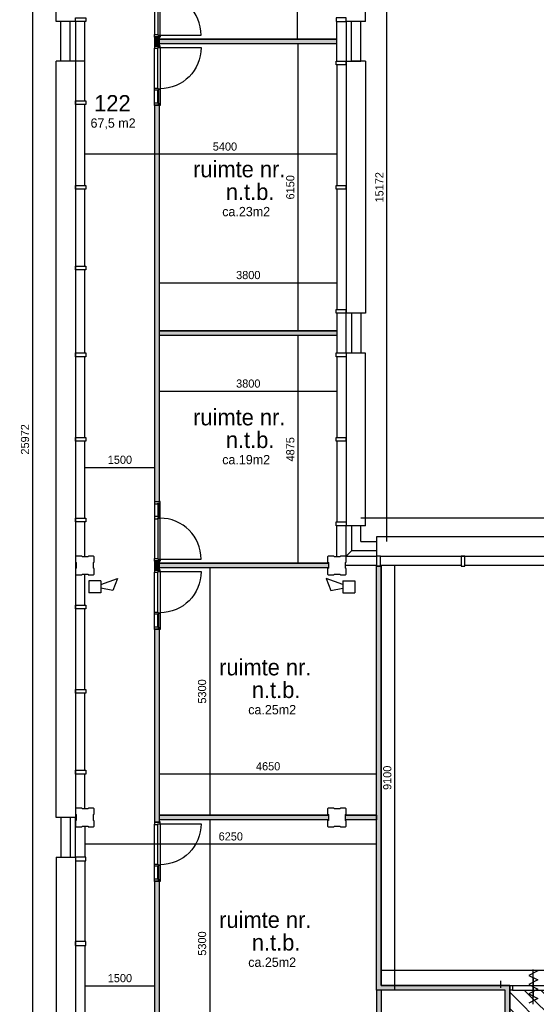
# Model space of a CAD drawing. Extents: x 126249 to 198477, y 373 to 102273.
# Tile 18 of 54: x 158252 to 169319, y 40571 to 61663. Entities that reach past the tile are written whole.
import ezdxf

# ---------------------------------------------------------------- set-up
doc = ezdxf.new("R2010")
doc.units = 0
doc.header["$MEASUREMENT"] = 0
doc.header["$PDMODE"] = 35
doc.header["$PDSIZE"] = -0.5
doc.layers.get('0').update_dxf_attribs({"linetype": 'CONTINUOUS'})
doc.layers.get('DEFPOINTS').update_dxf_attribs({"linetype": 'CONTINUOUS'})
for name, color, linetype in [('AA$1A---_ARCEER', 252, 'CONTINUOUS'), ('AL21----_BUITENWAND', 252, 'CONTINUOUS'), ('AL22----_BINNENWAND', 252, 'CONTINUOUS'), ('AL31----_BUITENKOZIJN', 252, 'CONTINUOUS'), ('AL32----_BINNENKOZIJN', 252, 'CONTINUOUS'), ('AM$1A---_MAATVOERING', 252, 'CONTINUOUS'), ('Betonpalen', 252, 'CONTINUOUS'), ('Brandweer', 252, 'CONTINUOUS'), ('LAYER01', 252, 'CONTINUOUS'), ('LAYER20', 252, 'CONTINUOUS'), ('M2', 252, 'CONTINUOUS'), ('NUL', 252, 'CONTINUOUS'), ('OMPARTIMENTERING', 252, 'CONTINUOUS'), ('UNUSEDHATCH', 252, 'CONTINUOUS')]:
    doc.layers.add(name, color=color, linetype=linetype)
doc.styles.add('B-01', font='b-gbp')
doc.dimstyles.new('BBA_STAND', dxfattribs={"dimtxt": 175, "dimasz": 1, "dimexe": 1, "dimexo": 0.001, "dimgap": 75, "dimtad": 1, "dimdec": 0, "dimzin": 0, "dimdsep": 46, "dimtxsty": 'B-01', "dimblk": 'NONE', "dimblk1": 'NONE', "dimblk2": 'PIJL1', "dimcen": 1, "dimse1": 1, "dimse2": 1, "dimclrd": 256, "dimclre": 1, "dimclrt": 256, "dimadec": 0, "dimazin": 0, "dimtfac": 1, "dimtdec": 0, "dimtmove": 0, "dimatfit": 0, "dimldrblk": 'PIJL1', "dimfxl": 1, "dimtolj": 1, "dimtzin": 0, "dimarcsym": 0})

# ---------------------------------------------------------------- blocks, each defined once
blk = doc.blocks.new('*D6')
at = {"layer": 'AM$1A---_MAATVOERING', "lineweight": -2, "transparency": 16777216}
blk.add_line((158529, 65659), (158529, 39687), dxfattribs=at)
at = {"layer": 'DEFPOINTS', "color": 0, "transparency": 16777216}
for p in [(158967, 65659), (158529, 39687), (158967, 39687)]:
    blk.add_point(p, dxfattribs=at)
at = {"layer": 'AM$1A---_MAATVOERING', "transparency": 16777216, "insert": (158367, 52673), "char_height": 175, "attachment_point": 5, "rotation": 90, "style": 'B-01'}
blk.add_mtext('\\A1;25972', dxfattribs=at)
blk = doc.blocks.new('_None')
blk = doc.blocks.new('PIJL1')
at = {"color": 1, "linetype": 'ByBlock'}
blk.add_line((0, 83), (0, -83), dxfattribs=at)
blk.add_solid([(-100, 17), (-100, -17), (0, 0)], dxfattribs=at)
blk = doc.blocks.new('*D17')
at = {"layer": 'AM$1A---_MAATVOERING', "lineweight": -2, "transparency": 16777216}
blk.add_line((192563, 50986), (165563, 50986), dxfattribs=at)
at = {"layer": 'DEFPOINTS', "color": 0, "transparency": 16777216}
for p in [(165563, 50986), (165563, 50487), (192563, 50487)]:
    blk.add_point(p, dxfattribs=at)
at = {"layer": 'AM$1A---_MAATVOERING', "transparency": 16777216, "insert": (179063, 51149), "char_height": 175, "attachment_point": 5, "style": 'B-01'}
blk.add_mtext('\\A1;27000', dxfattribs=at)
blk = doc.blocks.new('*D18')
at = {"layer": 'AM$1A---_MAATVOERING', "lineweight": -2, "transparency": 16777216}
blk.add_line((166120, 50487), (166120, 65659), dxfattribs=at)
at = {"layer": 'DEFPOINTS', "color": 0, "transparency": 16777216}
for p in [(165563, 65659), (166120, 65659), (165563, 50487)]:
    blk.add_point(p, dxfattribs=at)
at = {"layer": 'AM$1A---_MAATVOERING', "transparency": 16777216, "insert": (165958, 58073), "char_height": 175, "attachment_point": 5, "rotation": 90, "style": 'B-01'}
blk.add_mtext('\\A1;15172', dxfattribs=at)
blk = doc.blocks.new('*D69')
at = {"layer": 'AM$1A---_MAATVOERING', "lineweight": -2, "transparency": 16777216}
blk.add_line((165899, 44004), (159649, 44004), dxfattribs=at)
at = {"layer": 'DEFPOINTS', "color": 0, "transparency": 16777216}
for p in [(159649, 44047), (159649, 44004), (165899, 44047)]:
    blk.add_point(p, dxfattribs=at)
at = {"layer": 'AM$1A---_MAATVOERING', "transparency": 16777216, "insert": (162774, 44167), "char_height": 175, "attachment_point": 5, "style": 'B-01'}
blk.add_mtext('\\A1;6250', dxfattribs=at)
blk = doc.blocks.new('*D70')
at = {"layer": 'AM$1A---_MAATVOERING', "lineweight": -2, "transparency": 16777216}
blk.add_line((165999, 41303), (174899, 41303), dxfattribs=at)
at = {"layer": 'DEFPOINTS', "color": 0, "transparency": 16777216}
for p in [(165999, 41281), (174899, 41303), (174899, 41281)]:
    blk.add_point(p, dxfattribs=at)
at = {"layer": 'AM$1A---_MAATVOERING', "transparency": 16777216, "insert": (170449, 41466), "char_height": 175, "attachment_point": 5, "style": 'B-01'}
blk.add_mtext('\\A1;8900', dxfattribs=at)
blk = doc.blocks.new('*D71')
at = {"layer": 'AM$1A---_MAATVOERING', "lineweight": -2, "transparency": 16777216}
blk.add_line((166289, 40873), (166289, 49973), dxfattribs=at)
at = {"layer": 'DEFPOINTS', "color": 0, "transparency": 16777216}
for p in [(166289, 49973), (169931, 49973), (167274, 40873)]:
    blk.add_point(p, dxfattribs=at)
at = {"layer": 'AM$1A---_MAATVOERING', "transparency": 16777216, "insert": (166127, 45423), "char_height": 175, "attachment_point": 5, "rotation": 90, "style": 'B-01'}
blk.add_mtext('\\A1;9100', dxfattribs=at)
blk = doc.blocks.new('*D282')
at = {"layer": 'AM$1A---_MAATVOERING', "lineweight": -2, "transparency": 16777216}
blk.add_line((165049, 58782), (159649, 58782), dxfattribs=at)
at = {"layer": 'DEFPOINTS', "color": 0, "transparency": 16777216}
for p in [(159649, 58782), (159649, 58723), (165049, 58723)]:
    blk.add_point(p, dxfattribs=at)
at = {"layer": 'AM$1A---_MAATVOERING', "transparency": 16777216, "insert": (162649, 58945), "char_height": 175, "attachment_point": 5, "style": 'B-01'}
blk.add_mtext('\\A1;5400', dxfattribs=at)
blk = doc.blocks.new('zb120x56')
blk.add_lwpolyline([(0, 0), (54, 0), (56, 2), (56, 73), (54, 75), (41, 75), (41, 118), (39, 120), (0, 120), (0, 112), (8, 112), (8, 8), (0, 8)], close=True)
blk = doc.blocks.new('binnendeurkozijn-deur-880-met zijlicht')
at = {"layer": 'AL32----_BINNENKOZIJN'}
for p, q in [((-60, 1218), (-60, 944)), ((15, 1218), (15, 945)), ((36.5, 1231), (36.5, 931)), ((60, 31), (60, 1233)), ((-58, 946), (-60, 944)), ((-60, 944), (-60, 900)), ((-60, 900), (-58, 898)), ((-60, 900), (-60, 46)), ((14, 946), (-58, 946)), ((-58, 898), (14, 898)), ((15, 945), (14, 946)), ((14, 898), (15, 899)), ((15, 931), (15, 945)), ((58, 931), (15, 931)), ((15, 899), (15, 913)), ((15, 913), (58, 913)), ((15, 899), (15, 46)), ((60, 929), (58, 931)), ((58, 913), (60, 915)), ((60, 915), (60, 929)), ((60, 33), (940, 33))]:
    blk.add_line(p, q, dxfattribs=at)
blk.add_arc((60, 33), 880, 0, 90, dxfattribs=at)
at = {"layer": 'AL32----_BINNENKOZIJN', "rotation": 270}
blk.add_blockref('zb120x56', (-60, 1272), dxfattribs=at)
at = {"layer": 'AL32----_BINNENKOZIJN', "xscale": -1, "rotation": 270}
blk.add_blockref('zb120x56', (-60, -8), dxfattribs=at)
blk = doc.blocks.new('*D284')
at = {"layer": 'AM$1A---_MAATVOERING', "lineweight": -2, "transparency": 16777216}
blk.add_line((164203, 61248), (164203, 65973), dxfattribs=at)
at = {"layer": 'DEFPOINTS', "color": 0, "transparency": 16777216}
for p in [(164203, 65973), (164491, 65973), (164491, 61248)]:
    blk.add_point(p, dxfattribs=at)
at = {"layer": 'AM$1A---_MAATVOERING', "transparency": 16777216, "insert": (164041, 63611), "char_height": 175, "attachment_point": 5, "rotation": 90, "style": 'B-01'}
blk.add_mtext('\\A1;4725', dxfattribs=at)
blk = doc.blocks.new('*D285')
at = {"layer": 'AM$1A---_MAATVOERING', "lineweight": -2, "transparency": 16777216}
blk.add_line((164213, 61148), (164213, 54998), dxfattribs=at)
at = {"layer": 'DEFPOINTS', "color": 0, "transparency": 16777216}
for p in [(164213, 61148), (164213, 54998), (164213, 54998)]:
    blk.add_point(p, dxfattribs=at)
at = {"layer": 'AM$1A---_MAATVOERING', "transparency": 16777216, "insert": (164050, 58073), "char_height": 175, "attachment_point": 5, "rotation": 90, "style": 'B-01'}
blk.add_mtext('\\A1;6150', dxfattribs=at)
blk = doc.blocks.new('*D286')
at = {"layer": 'AM$1A---_MAATVOERING', "lineweight": -2, "transparency": 16777216}
blk.add_line((164213, 54898), (164213, 50023), dxfattribs=at)
at = {"layer": 'DEFPOINTS', "color": 0, "transparency": 16777216}
for p in [(164213, 54898), (164213, 50023), (164213, 50023)]:
    blk.add_point(p, dxfattribs=at)
at = {"layer": 'AM$1A---_MAATVOERING', "transparency": 16777216, "insert": (164050, 52460), "char_height": 175, "attachment_point": 5, "rotation": 90, "style": 'B-01'}
blk.add_mtext('\\A1;4875', dxfattribs=at)
blk = doc.blocks.new('*D287')
at = {"layer": 'AM$1A---_MAATVOERING', "lineweight": -2, "transparency": 16777216}
blk.add_line((162323, 49923), (162323, 44623), dxfattribs=at)
at = {"layer": 'DEFPOINTS', "color": 0, "transparency": 16777216}
for p in [(162323, 49923), (162323, 44623), (162323, 44623)]:
    blk.add_point(p, dxfattribs=at)
at = {"layer": 'AM$1A---_MAATVOERING', "transparency": 16777216, "insert": (162160, 47273), "char_height": 175, "attachment_point": 5, "rotation": 90, "style": 'B-01'}
blk.add_mtext('\\A1;5300', dxfattribs=at)
blk = doc.blocks.new('*D288')
at = {"layer": 'AM$1A---_MAATVOERING', "lineweight": -2, "transparency": 16777216}
blk.add_line((162323, 44523), (162323, 39223), dxfattribs=at)
at = {"layer": 'DEFPOINTS', "color": 0, "transparency": 16777216}
for p in [(162323, 44523), (162323, 39223), (162323, 39223)]:
    blk.add_point(p, dxfattribs=at)
at = {"layer": 'AM$1A---_MAATVOERING', "transparency": 16777216, "insert": (162160, 41873), "char_height": 175, "attachment_point": 5, "rotation": 90, "style": 'B-01'}
blk.add_mtext('\\A1;5300', dxfattribs=at)
blk = doc.blocks.new('*D290')
at = {"layer": 'AM$1A---_MAATVOERING', "lineweight": -2, "transparency": 16777216}
blk.add_line((161249, 45506), (165899, 45506), dxfattribs=at)
at = {"layer": 'DEFPOINTS', "color": 0, "transparency": 16777216}
for p in [(161249, 45506), (165899, 45506), (165899, 45506)]:
    blk.add_point(p, dxfattribs=at)
at = {"layer": 'AM$1A---_MAATVOERING', "transparency": 16777216, "insert": (163574, 45669), "char_height": 175, "attachment_point": 5, "style": 'B-01'}
blk.add_mtext('\\A1;4650', dxfattribs=at)
blk = doc.blocks.new('*D291')
at = {"layer": 'AM$1A---_MAATVOERING', "lineweight": -2, "transparency": 16777216}
blk.add_line((161249, 53705), (165049, 53705), dxfattribs=at)
at = {"layer": 'DEFPOINTS', "color": 0, "transparency": 16777216}
for p in [(161249, 54580), (165049, 54580), (165049, 53705)]:
    blk.add_point(p, dxfattribs=at)
at = {"layer": 'AM$1A---_MAATVOERING', "transparency": 16777216, "insert": (163149, 53868), "char_height": 175, "attachment_point": 5, "style": 'B-01'}
blk.add_mtext('\\A1;3800', dxfattribs=at)
blk = doc.blocks.new('*D292')
at = {"layer": 'AM$1A---_MAATVOERING', "lineweight": -2, "transparency": 16777216}
blk.add_line((161249, 56030), (165049, 56030), dxfattribs=at)
at = {"layer": 'DEFPOINTS', "color": 0, "transparency": 16777216}
for p in [(161249, 56596), (165049, 56596), (165049, 56030)]:
    blk.add_point(p, dxfattribs=at)
at = {"layer": 'AM$1A---_MAATVOERING', "transparency": 16777216, "insert": (163149, 56192), "char_height": 175, "attachment_point": 5, "style": 'B-01'}
blk.add_mtext('\\A1;3800', dxfattribs=at)
blk = doc.blocks.new('*D278')
at = {"layer": 'AM$1A---_MAATVOERING', "lineweight": -2, "transparency": 16777216}
blk.add_line((159649, 52072), (161149, 52072), dxfattribs=at)
at = {"layer": 'DEFPOINTS', "color": 0, "transparency": 16777216}
for p in [(159649, 52072), (161149, 52072), (161149, 52072)]:
    blk.add_point(p, dxfattribs=at)
at = {"layer": 'AM$1A---_MAATVOERING', "transparency": 16777216, "insert": (160399, 52235), "char_height": 175, "attachment_point": 5, "style": 'B-01'}
blk.add_mtext('\\A1;1500', dxfattribs=at)
blk = doc.blocks.new('*D279')
at = {"layer": 'AM$1A---_MAATVOERING', "lineweight": -2, "transparency": 16777216}
blk.add_line((159649, 40968), (161149, 40968), dxfattribs=at)
at = {"layer": 'DEFPOINTS', "color": 0, "transparency": 16777216}
for p in [(159649, 40968), (161149, 40968), (161149, 40968)]:
    blk.add_point(p, dxfattribs=at)
at = {"layer": 'AM$1A---_MAATVOERING', "transparency": 16777216, "insert": (160399, 41131), "char_height": 175, "attachment_point": 5, "style": 'B-01'}
blk.add_mtext('\\A1;1500', dxfattribs=at)

msp = doc.modelspace()

# ---------------------------------------------------------------- hatches: boundary and pattern name
at = {"layer": 'AA$1A---_ARCEER'}
h = msp.add_hatch(dxfattribs=at)
h.set_pattern_fill('ANSI31', color=256, scale=2000, angle=270, style=0)
h.set_pattern_definition([(315, (118716.53, 0), (176.7767, 176.7767), [])])
h.paths.add_polyline_path([(170048.8, 40873.7), (169989.1, 40873.7), (169753.6, 40873.7), (169693.8, 40873.7), (168808.6, 40873.7), (168748.8, 40873.7), (168748.8, 40873.5), (168748.8, 40373.5), (168748.8, 40313.5), (168748.8, 39433.2), (168748.8, 39373.5), (168748.8, 33773.5), (168748.8, 33437.5), (168748.8, 33377.5), (168748.8, 32497.2), (168748.8, 32437.5), (168748.8, 30068.7), (165098.6, 30068.7), (165098.6, 30009), (165054.3, 30009), (165054.5, 28188.5), (165098.6, 28188.5), (165098.6, 28128.7), (165098.6, 27226.3), (165098.6, 26323.7), (165098.6, 26264), (167948.8, 26264), (167948.8, 26673.5), (168048.8, 26673.5), (168108.6, 26673.5), (168343.8, 26673.5), (168403.6, 26673.5), (169289.1, 26673.5), (169348.8, 26673.5), (171798.8, 26673.5), (171798.8, 24223.5), (171858.2, 24223.5), (172093.7, 24223.5), (172153.5, 24223.5), (173038.7, 24223.5), (173098.5, 24223.5), (173198.5, 24223.5), (173258.2, 24223.5), (174143.5, 24223.5), (174203.2, 24223.5), (174438.7, 24223.5), (174498.5, 24223.5), (176798.5, 24223.5), (176858.2, 24223.5), (177743.5, 24223.5), (177803.2, 24223.5), (178038.7, 24223.5), (178098.5, 24223.5), (178098.5, 24623.5), (178098.7, 24623.5), (178098.7, 24683.2), (178098.7, 24918.7), (178098.7, 24978.5), (178098.7, 25863.7), (178098.7, 25923.5), (178098.5, 25923.5), (178098.5, 26673.5), (181098.8, 26673.5), (181098.8, 26773.5), (186499.1, 26773.5), (186499.1, 30975.3), (182948.8, 30975.3), (182948.8, 32775.3), (183148.8, 32775.3), (183148.8, 32775.1), (183208.6, 32775.1), (183988.8, 32775.3), (184048.8, 32775.3), (184300.1, 32775.3), (184300.1, 32835.1), (184299.9, 33615.3), (184299.9, 33675.3), (184299.9, 34065.3), (184300.1, 34065.3), (184300.1, 34125), (184299.9, 34905.3), (184299.9, 34975.3), (184048.8, 34975.3), (183988.8, 34975.3), (183208.6, 34975.3), (183148.8, 34975.3), (182948.8, 34975.3), (182948.8, 36688.7), (182899.5, 36688.7), (182899.5, 36613.9), (182599.5, 36613.9), (182599.5, 36913.9), (182872.8, 36913.9), (182872.8, 40873.7), (182003.6, 40873.7), (181943.9, 40873.7), (181708.6, 40873.7), (181648.9, 40873.7), (181648.9, 40873.5), (180398.8, 40873.5), (180298.8, 40873.5), (174948.8, 40873.5), (170048.8, 40873.5)])
h.paths.add_polyline_path([(179248.8, 37073.5), (179248.8, 28673.5), (170748.8, 28673.5), (170748.8, 37073.5)], flags=16)
h.paths.add_polyline_path([(175648.9, 39105.5), (175663.9, 39110.5), (175663.9, 39235.5), (175648.9, 39243.5), (175648.9, 39373.5), (175784.9, 39373.5), (175789.9, 39358.5), (175914.9, 39358.5), (175922.9, 39373.5), (176048.9, 39373.5), (176048.9, 39241.5), (176033.9, 39236.5), (176033.9, 39111.5), (176048.9, 39103.5), (176048.9, 38973.5), (175920.9, 38973.5), (175915.9, 38988.5), (175790.9, 38988.5), (175782.9, 38973.5), (175648.9, 38973.5)], flags=16)
h.paths.add_polyline_path([(170648.9, 39103.5), (170633.9, 39111.5), (170633.9, 39236.5), (170648.9, 39241.5), (170648.9, 39373.5), (170522.9, 39373.5), (170514.9, 39358.5), (170389.9, 39358.5), (170384.9, 39373.5), (170248.9, 39373.5), (170248.9, 39243.5), (170263.9, 39235.5), (170263.9, 39110.5), (170248.9, 39105.5), (170248.9, 38973.5), (170382.9, 38973.5), (170390.9, 38988.5), (170515.9, 38988.5), (170520.9, 38973.5), (170648.9, 38973.5)], flags=16)
h.paths.add_polyline_path([(170522.9, 33973.5), (170514.9, 33958.5), (170389.9, 33958.5), (170384.9, 33973.5), (170248.9, 33973.5), (170248.9, 33843.5), (170263.9, 33835.5), (170263.9, 33710.5), (170248.9, 33705.5), (170248.9, 33573.5), (170382.9, 33573.5), (170390.9, 33588.5), (170515.9, 33588.5), (170520.9, 33573.5), (170648.9, 33573.5), (170648.9, 33703.5), (170633.9, 33711.5), (170633.9, 33836.5), (170648.9, 33841.5), (170648.9, 33973.5)], flags=16)
h.paths.add_polyline_path([(181048.9, 39105.5), (181063.9, 39110.5), (181063.9, 39235.5), (181048.9, 39243.5), (181048.9, 39373.5), (181184.9, 39373.5), (181189.9, 39358.5), (181314.9, 39358.5), (181322.9, 39373.5), (181448.9, 39373.5), (181448.9, 39241.5), (181433.9, 39236.5), (181433.9, 39111.5), (181448.9, 39103.5), (181448.9, 38973.5), (181320.9, 38973.5), (181315.9, 38988.5), (181190.9, 38988.5), (181182.9, 38973.5), (181048.9, 38973.5)], flags=16)
h.paths.add_polyline_path([(181048.9, 33843.5), (181063.9, 33835.5), (181063.9, 33710.5), (181048.9, 33705.5), (181048.9, 33573.5), (181182.9, 33573.5), (181190.9, 33588.5), (181315.9, 33588.5), (181320.9, 33573.5), (181448.9, 33573.5), (181448.9, 33703.5), (181433.9, 33711.5), (181433.9, 33836.5), (181448.9, 33841.5), (181448.9, 33973.5), (181322.9, 33973.5), (181314.9, 33958.5), (181189.9, 33958.5), (181184.9, 33973.5), (181048.9, 33973.5)], flags=16)
h.paths.add_polyline_path([(175784.9, 28573.5), (175789.9, 28558.5), (175914.9, 28558.5), (175922.9, 28573.5), (176048.9, 28573.5), (176048.9, 28441.5), (176033.9, 28436.5), (176033.9, 28311.5), (176048.9, 28303.5), (176048.9, 28173.5), (175920.9, 28173.5), (175915.9, 28188.5), (175790.9, 28188.5), (175782.9, 28173.5), (175648.9, 28173.5), (175648.9, 28305.5), (175663.9, 28310.5), (175663.9, 28435.5), (175648.9, 28443.5), (175648.9, 28573.5)], flags=16)
h.paths.add_polyline_path([(170522.9, 28573.5), (170514.9, 28558.5), (170389.9, 28558.5), (170384.9, 28573.5), (170248.9, 28573.5), (170248.9, 28443.5), (170263.9, 28435.5), (170263.9, 28310.5), (170248.9, 28305.5), (170248.9, 28173.5), (170382.9, 28173.5), (170390.9, 28188.5), (170515.9, 28188.5), (170520.9, 28173.5), (170648.9, 28173.5), (170648.9, 28303.5), (170633.9, 28311.5), (170633.9, 28436.5), (170648.9, 28441.5), (170648.9, 28573.5)], flags=16)
h.paths.add_polyline_path([(181184.9, 28573.5), (181189.9, 28558.5), (181314.9, 28558.5), (181322.9, 28573.5), (181448.9, 28573.5), (181448.9, 28441.5), (181433.9, 28436.5), (181433.9, 28311.5), (181448.9, 28303.5), (181448.9, 28173.5), (181320.9, 28173.5), (181315.9, 28188.5), (181190.9, 28188.5), (181182.9, 28173.5), (181048.9, 28173.5), (181048.9, 28305.5), (181063.9, 28310.5), (181063.9, 28435.5), (181048.9, 28443.5), (181048.9, 28573.5)], flags=16)
h.paths.add_polyline_path([(165474.5, 30010.4), (165474.5, 29710.4), (165174.5, 29710.4), (165174.5, 30010.4)], flags=16)
h.paths.add_polyline_path([(165374.5, 29910.4), (165374.5, 29810.4), (165274.5, 29810.4), (165274.5, 29910.4)], flags=0)
h.paths.add_polyline_path([(165233.9, 28573.5), (165248.9, 28558.5), (165248.9, 28441.5), (165233.9, 28436.5), (165233.9, 28311.5), (165248.9, 28303.5), (165248.9, 28173.5), (165233.9, 28173.5), (165248.9, 28188.5), (165248.9, 28303.5), (165233.9, 28311.5), (165233.9, 28436.5), (165248.9, 28441.5), (165248.9, 28573.5)], flags=16)
h.paths.add_polyline_path([(173527.6, 34475.4), (175860.9, 34475.4), (175860.9, 31475.4), (173527.6, 31475.4)], flags=8)
at = {"layer": 'AL22----_BINNENWAND'}
for points in [[(161248.8, 61298), (161148.8, 61298), (161148.8, 61098), (161248.8, 61098)], [(165048.8, 61248), (161248.8, 61248), (161248.8, 61148), (165048.8, 61148)], [(161248.8, 59834), (161148.8, 59834), (161148.8, 51337), (161248.8, 51337)], [(165048.8, 54997.7), (161248.8, 54997.7), (161248.8, 54897.7), (165048.8, 54897.7)], [(161248.8, 50073), (161148.8, 50073), (161148.8, 49873), (161248.8, 49873)], [(164863.9, 50023), (161248.8, 50023), (161248.8, 49923), (164863.9, 49923)], [(161248.8, 48609), (161148.8, 48609), (161148.8, 44473), (161248.8, 44473), (161248.8, 44673)], [(164863.9, 44623), (161248.8, 44623), (161248.8, 44523), (164863.9, 44523)], [(165898.8, 44624.1), (165233.9, 44624.1), (165233.9, 44524.1), (165898.8, 44524.1)], [(161248.8, 43209), (161148.8, 43209), (161148.8, 39123), (164863.9, 39123), (164863.9, 39223), (161248.8, 39223)], [(165998.8, 40873.5), (165898.8, 40873.5), (165898.8, 39123), (165998.8, 39123)]]:
    msp.add_hatch(color=256, dxfattribs=at).paths.add_polyline_path(points)
at = {"layer": 'UNUSEDHATCH'}
msp.add_hatch(color=256, dxfattribs=at).paths.add_polyline_path([(168648.8, 40873.5), (168648.8, 40373.5), (168748.8, 40373.5), (168748.8, 40973.5), (165998.8, 40973.5), (165998.8, 49953.5), (165898.8, 49953.5), (165898.8, 40873.5)])

# ---------------------------------------------------------------- linework, layer by layer
at = {"layer": 'AA$1A---_ARCEER'}
for p, q in [((165898.8, 40873.5), (165898.8, 39123)), ((165998.8, 40873.5), (165998.8, 39123))]:
    msp.add_line(p, q, dxfattribs=at)
at = {"layer": 'AL21----_BUITENWAND'}
for p, q in [((159134.8, 60773.5), (159134.8, 61623.5)), ((159334.8, 60773.5), (159334.8, 61623.5)), ((159448.8, 61623.5), (159448.8, 60773.5)), ((165248.8, 61623.5), (165248.8, 60773.5)), ((165362.8, 60773.5), (165362.8, 61623.5)), ((165562.8, 60773.5), (165562.8, 61623.5))]:
    msp.add_line(p, q, dxfattribs=at)
for points in [[(159648.8, 60773.5), (159648.8, 61623.5)], [(165048.8, 60773.5), (165048.8, 61623.5)], [(165048.8, 55373.5), (165048.8, 54523.5)], [(165248.8, 54523.5), (165248.8, 55373.5)], [(165362.8, 55373.5), (165362.8, 54522.1)], [(165562.8, 55373.5), (165562.8, 54522.1)], [(165048.8, 50158.5), (165048.8, 50823.5)], [(165248.8, 50173.5), (165248.8, 50823.5)], [(165362.8, 50823.5), (165362.8, 50287.5)], [(165562.8, 50487.5), (165562.8, 50823.5)], [(165562.8, 50487.5), (165898.8, 50487.5)], [(165362.8, 50287.5), (165248.8, 50173.5)], [(165362.8, 50287.5), (165248.8, 50173.5)], [(165898.8, 50287.5), (165362.8, 50287.5)], [(165248.8, 50173.5), (165898.8, 50173.5)], [(165898.8, 49973.5), (165233.9, 49973.5)], [(159134.8, 44573.5), (159134.8, 43723.5)], [(159334.8, 44573.5), (159334.8, 43723.5)], [(159448.8, 43723.5), (159448.8, 44573.5)], [(159648.8, 44388.5), (159648.8, 43723.5)]]:
    msp.add_lwpolyline(points, dxfattribs=at)
at = {"layer": 'AL22----_BINNENWAND'}
for points in [[(161148.8, 61098), (161148.8, 61298)], [(161248.8, 61098), (161248.8, 61298)], [(161148.8, 51337), (161148.8, 59834)], [(161248.8, 51337), (161248.8, 59834)], [(161148.8, 49873), (161148.8, 50073)], [(161148.8, 49873), (161148.8, 50073)], [(161248.8, 49873), (161248.8, 50073)], [(161248.8, 49873), (161248.8, 50073)], [(165898.8, 49953.5), (165998.8, 49953.5)], [(165898.8, 40873.5), (165898.8, 49953.5)], [(165998.8, 40973.5), (165998.8, 49953.5)], [(165998.8, 49953.5), (165998.8, 40973.5)], [(161148.8, 44473), (161148.8, 48609)], [(161248.8, 44473), (161248.8, 48609)], [(161148.8, 44473), (161148.8, 44673)], [(161248.8, 44473), (161248.8, 44673)], [(164863.9, 39123), (161148.8, 39123), (161148.8, 43209)], [(164863.9, 39223), (161248.8, 39223), (161248.8, 43209)], [(168748.8, 40973.5), (165998.8, 40973.5)], [(165998.8, 40973.5), (168748.8, 40973.5)], [(168748.8, 40373.5), (168748.8, 40973.5)], [(168748.8, 40973.5), (168748.8, 40373.5)], [(168748.8, 40873.5), (168748.8, 40973.5)], [(168648.8, 40873.5), (165898.8, 40873.5)], [(168648.8, 40873.5), (165898.8, 40873.5)], [(168648.8, 40373.5), (168648.8, 40873.5)], [(168648.8, 40373.5), (168648.8, 40873.5)]]:
    msp.add_lwpolyline(points, dxfattribs=at)
at = {"layer": 'AL31----_BUITENKOZIJN'}
for p, q in [((159448.8, 61623.5), (159034.8, 61623.5)), ((159648.8, 60773.5), (159034.8, 60773.5)), ((159448.8, 60773.5), (159448.8, 44573.5)), ((165248.8, 60773.5), (165562.8, 60773.5)), ((165248.8, 60693.5), (165248.8, 55453.5)), ((165248.8, 54443.5), (165248.8, 50903.5)), ((165978.8, 50173.5), (169558.8, 50173.5)), ((159448.8, 43643.5), (159448.8, 40103.5))]:
    msp.add_line(p, q, dxfattribs=at)
for points in [[(159034.8, 61623.5), (159034.8, 65323.5), (159448.8, 65323.5)], [(165662.8, 61623.5), (165662.8, 65322.1), (165248.8, 65322.1)], [(165662.8, 61623.5), (165248.8, 61623.5)], [(159034.8, 55373.5), (159034.8, 60773.5)], [(159648.8, 59923.5), (159648.8, 60773.5)], [(165248.8, 60693.5), (165248.8, 60773.5)], [(165662.8, 60773.5), (165362.8, 60773.5)], [(165662.8, 60773.5), (165662.8, 55373.5)], [(165048.8, 60693.5), (165048.8, 58113.5)], [(159648.8, 58113.5), (159648.8, 59843.5)], [(159448.8, 58113.5), (159448.8, 58033.5)], [(159448.8, 58113.5), (159668.8, 58113.5)], [(159448.8, 58033.5), (159448.8, 58113.5)], [(159668.8, 58033.5), (159448.8, 58033.5)], [(159648.8, 56383.3), (159648.8, 58033.5)], [(159668.8, 58113.5), (159668.8, 58033.5)], [(165028.8, 58033.5), (165028.8, 58113.5)], [(165028.8, 58113.5), (165248.8, 58113.5)], [(165248.8, 58033.5), (165028.8, 58033.5)], [(165048.8, 58033.5), (165048.8, 55453.5)], [(165248.8, 58033.5), (165248.8, 58113.5)], [(165248.8, 58113.5), (165248.8, 58033.5)], [(159448.8, 56383.5), (159448.8, 56303.5)], [(159448.8, 56383.5), (159668.8, 56383.5)], [(159448.8, 56303.5), (159448.8, 56383.5)], [(159668.8, 56383.5), (159668.8, 56303.5)], [(159668.8, 56303.5), (159448.8, 56303.5)], [(159648.8, 55373.5), (159648.8, 56303.5)], [(159034.8, 49973.5), (159034.8, 55373.5)], [(159648.8, 54523.5), (159648.8, 55373.5)], [(165028.8, 55373.5), (165028.8, 55453.5)], [(165028.8, 55453.5), (165248.8, 55453.5)], [(165248.8, 55373.5), (165028.8, 55373.5)], [(165248.8, 55453.5), (165248.8, 55373.5)], [(165248.8, 55373.5), (165248.8, 55453.5)], [(165662.8, 55373.5), (165248.8, 55373.5)], [(159448.8, 54523.5), (159668.8, 54523.5)], [(159448.8, 54443.5), (159448.8, 54523.5)], [(159448.8, 54523.5), (159448.8, 54443.5)], [(159668.8, 54443.5), (159448.8, 54443.5)], [(159648.8, 52713.5), (159648.8, 54443.5)], [(159668.8, 54523.5), (159668.8, 54443.5)], [(165028.8, 54443.5), (165028.8, 54523.5)], [(165028.8, 54523.5), (165248.8, 54523.5)], [(165248.8, 54443.5), (165028.8, 54443.5)], [(165048.8, 54443.5), (165048.8, 52713.5)], [(165248.8, 54523.5), (165248.8, 54443.5)], [(165662.8, 50823.5), (165662.8, 54522.1), (165248.8, 54522.1)], [(159448.8, 52713.5), (159668.8, 52713.5)], [(159448.8, 52713.5), (159448.8, 52633.5)], [(159448.8, 52633.5), (159448.8, 52713.5)], [(159668.8, 52633.5), (159448.8, 52633.5)], [(159648.8, 50983.3), (159648.8, 52633.5)], [(159668.8, 52713.5), (159668.8, 52633.5)], [(165028.8, 52713.5), (165248.8, 52713.5)], [(165028.8, 52633.5), (165028.8, 52713.5)], [(165248.8, 52633.5), (165028.8, 52633.5)], [(165048.8, 52633.5), (165048.8, 50903.5)], [(165248.8, 52633.5), (165248.8, 52713.5)], [(165248.8, 52713.5), (165248.8, 52633.5)], [(159448.8, 50983.5), (159448.8, 50903.5)], [(159448.8, 50983.5), (159668.8, 50983.5)], [(159448.8, 50903.5), (159448.8, 50983.5)], [(159668.8, 50903.5), (159448.8, 50903.5)], [(159648.8, 50158.5), (159648.8, 50903.5)], [(159668.8, 50983.5), (159668.8, 50903.5)], [(165028.8, 50823.5), (165028.8, 50903.5)], [(165028.8, 50823.5), (165028.8, 50903.5)], [(165028.8, 50903.5), (165248.8, 50903.5)], [(165028.8, 50903.5), (165248.8, 50903.5)], [(165248.8, 50903.5), (165248.8, 50823.5)], [(165248.8, 50903.5), (165248.8, 50823.5)], [(165662.8, 50823.5), (165248.8, 50823.5)], [(169598.8, 50587.5), (165898.8, 50587.5)], [(165898.8, 50587.5), (165898.8, 50173.5)], [(165978.8, 50173.5), (165898.8, 50173.5)], [(165978.8, 50173.5), (165898.8, 50173.5)], [(165978.8, 49953.5), (165978.8, 50173.5)], [(165978.8, 49953.5), (165978.8, 50173.5)], [(167708.8, 50173.5), (167788.8, 50173.5)], [(167788.8, 50173.5), (167708.8, 50173.5)], [(167708.8, 50173.5), (167708.8, 49953.5)], [(167788.8, 49953.5), (167788.8, 50173.5)], [(159034.8, 44573.5), (159034.8, 49973.5)], [(159648.8, 49123.5), (159648.8, 49788.5)], [(165898.8, 49953.5), (165978.8, 49953.5)], [(165898.8, 49953.5), (165978.8, 49953.5)], [(165978.8, 49953.5), (165898.8, 49953.5)], [(167708.8, 49973.5), (165978.8, 49973.5)], [(167708.8, 49953.5), (167788.8, 49953.5)], [(169518.8, 49973.5), (167788.8, 49973.5)], [(159448.8, 49123.5), (159668.8, 49123.5)], [(159448.8, 49043.5), (159448.8, 49123.5)], [(159448.8, 49123.5), (159448.8, 49043.5)], [(159668.8, 49043.5), (159448.8, 49043.5)], [(159648.8, 47313.5), (159648.8, 49043.5)], [(159668.8, 49123.5), (159668.8, 49043.5)], [(159448.8, 47313.5), (159448.8, 47233.5)], [(159448.8, 47313.5), (159668.8, 47313.5)], [(159448.8, 47233.5), (159448.8, 47313.5)], [(159668.8, 47313.5), (159668.8, 47233.5)], [(159668.8, 47233.5), (159448.8, 47233.5)], [(159648.8, 45583.3), (159648.8, 47233.5)], [(159448.8, 45583.5), (159448.8, 45503.5)], [(159448.8, 45503.5), (159448.8, 45583.5)], [(159448.8, 45583.5), (159668.8, 45583.5)], [(159668.8, 45583.5), (159668.8, 45503.5)], [(159668.8, 45503.5), (159448.8, 45503.5)], [(159648.8, 44758.5), (159648.8, 45503.5)], [(159463.9, 44573.5), (159034.8, 44573.5)], [(159034.8, 43723.5), (159034.8, 40023.5)], [(159034.8, 43723.5), (159448.8, 43723.5)], [(159668.8, 43723.5), (159448.8, 43723.5)], [(159448.8, 43723.5), (159448.8, 43643.5)], [(159668.8, 43643.5), (159668.8, 43723.5)], [(159448.8, 43643.5), (159668.8, 43643.5)], [(159648.8, 43643.5), (159648.8, 41913.5)], [(159448.8, 41833.5), (159448.8, 41913.5)], [(159668.8, 41913.5), (159448.8, 41913.5)], [(159448.8, 41913.5), (159448.8, 41833.5)], [(159448.8, 41833.5), (159668.8, 41833.5)], [(159648.8, 41833.5), (159648.8, 40103.5)], [(159668.8, 41833.5), (159668.8, 41913.5)]]:
    msp.add_lwpolyline(points, dxfattribs=at)
for points in [[(159448.8, 61623.5), (159448.8, 61703.5), (159668.8, 61703.5), (159668.8, 61623.5)], [(165248.8, 61623.5), (165248.8, 61703.5), (165028.8, 61703.5), (165028.8, 61623.5)], [(165248.8, 60773.5), (165248.8, 60693.5), (165028.8, 60693.5), (165028.8, 60773.5)], [(159448.8, 59843.5), (159448.8, 59923.5), (159668.8, 59923.5), (159668.8, 59843.5)], [(165248.8, 50903.5), (165248.8, 50823.5), (165028.8, 50823.5), (165028.8, 50903.5)], [(165978.8, 50173.5), (165898.8, 50173.5), (165898.8, 49953.5), (165978.8, 49953.5)]]:
    msp.add_lwpolyline(points, close=True, dxfattribs=at)
at = {"layer": 'AL32----_BINNENKOZIJN'}
msp.add_lwpolyline([(168748.8, 40973.5), (168808.6, 40973.5), (168808.6, 40873.7), (168748.8, 40873.7)], close=True, dxfattribs=at)
for points in [[(168808.6, 40973.5), (169693.8, 40973.5)], [(169249.3, 41123.7), (169249.3, 40923.7), (169249.3, 40723.7)], [(169251.2, 41123.7), (169251.2, 40923.7), (169251.2, 40723.7)], [(168808.6, 40873.7), (169693.8, 40873.7)]]:
    msp.add_lwpolyline(points, dxfattribs=at)
at = {"layer": 'Betonpalen'}
for points in [[(159463.9, 50173.5), (159448.9, 50158.5)], [(159448.9, 50158.5), (159448.9, 50043.5)], [(159448.9, 50043.5), (159463.9, 50035.5)], [(159584.9, 50173.5), (159463.9, 50173.5)], [(159463.9, 50035.5), (159463.9, 49910.5)], [(159589.9, 50158.5), (159584.9, 50173.5)], [(159714.9, 50158.5), (159589.9, 50158.5)], [(159722.9, 50173.5), (159714.9, 50158.5)], [(159833.9, 50173.5), (159722.9, 50173.5)], [(159848.9, 50158.5), (159833.9, 50173.5)], [(159833.9, 50036.5), (159848.9, 50041.5)], [(159833.9, 49911.5), (159833.9, 50036.5)], [(159848.9, 50041.5), (159848.9, 50158.5)], [(164863.9, 50173.5), (164848.9, 50158.5)], [(164848.9, 50158.5), (164848.9, 50043.5)], [(164848.9, 50043.5), (164863.9, 50035.5)], [(164984.9, 50173.5), (164863.9, 50173.5)], [(164863.9, 50035.5), (164863.9, 49910.5)], [(164989.9, 50158.5), (164984.9, 50173.5)], [(165114.9, 50158.5), (164989.9, 50158.5)], [(165122.9, 50173.5), (165114.9, 50158.5)], [(165233.9, 50173.5), (165122.9, 50173.5)], [(165248.9, 50158.5), (165233.9, 50173.5)], [(165233.9, 50036.5), (165248.9, 50041.5)], [(165233.9, 49911.5), (165233.9, 50036.5)], [(165248.9, 50041.5), (165248.9, 50158.5)], [(159463.9, 49910.5), (159448.9, 49905.5)], [(159448.9, 49905.5), (159448.9, 49788.5)], [(159448.9, 49788.5), (159463.9, 49773.5)], [(159582.9, 49773.5), (159590.9, 49788.5)], [(159590.9, 49788.5), (159715.9, 49788.5)], [(159715.9, 49788.5), (159720.9, 49773.5)], [(159848.9, 49903.5), (159833.9, 49911.5)], [(159833.9, 49773.5), (159848.9, 49788.5)], [(159848.9, 49788.5), (159848.9, 49903.5)], [(164863.9, 49910.5), (164848.9, 49905.5)], [(164848.9, 49905.5), (164848.9, 49788.5)], [(164848.9, 49788.5), (164863.9, 49773.5)], [(164982.9, 49773.5), (164990.9, 49788.5)], [(164990.9, 49788.5), (165115.9, 49788.5)], [(165115.9, 49788.5), (165120.9, 49773.5)], [(165248.9, 49903.5), (165233.9, 49911.5)], [(165233.9, 49773.5), (165248.9, 49788.5)], [(165248.9, 49788.5), (165248.9, 49903.5)], [(159463.9, 49773.5), (159582.9, 49773.5)], [(159720.9, 49773.5), (159833.9, 49773.5)], [(164863.9, 49773.5), (164982.9, 49773.5)], [(165120.9, 49773.5), (165233.9, 49773.5)], [(159463.9, 44773.5), (159448.9, 44758.5)], [(159448.9, 44758.5), (159448.9, 44643.5)], [(159584.9, 44773.5), (159463.9, 44773.5)], [(159589.9, 44758.5), (159584.9, 44773.5)], [(159714.9, 44758.5), (159589.9, 44758.5)], [(159722.9, 44773.5), (159714.9, 44758.5)], [(159833.9, 44773.5), (159722.9, 44773.5)], [(159848.9, 44758.5), (159833.9, 44773.5)], [(159848.9, 44641.5), (159848.9, 44758.5)], [(164863.9, 44773.5), (164848.9, 44758.5)], [(164848.9, 44758.5), (164848.9, 44643.5)], [(164984.9, 44773.5), (164863.9, 44773.5)], [(164989.9, 44758.5), (164984.9, 44773.5)], [(165114.9, 44758.5), (164989.9, 44758.5)], [(165122.9, 44773.5), (165114.9, 44758.5)], [(165233.9, 44773.5), (165122.9, 44773.5)], [(165248.9, 44758.5), (165233.9, 44773.5)], [(165248.9, 44641.5), (165248.9, 44758.5)], [(159448.9, 44643.5), (159463.9, 44635.5)], [(159463.9, 44510.5), (159448.9, 44505.5)], [(159448.9, 44505.5), (159448.9, 44388.5)], [(159463.9, 44635.5), (159463.9, 44510.5)], [(159833.9, 44636.5), (159848.9, 44641.5)], [(159833.9, 44511.5), (159833.9, 44636.5)], [(159848.9, 44503.5), (159833.9, 44511.5)], [(164848.9, 44643.5), (164863.9, 44635.5)], [(164863.9, 44510.5), (164848.9, 44505.5)], [(164848.9, 44505.5), (164848.9, 44388.5)], [(164863.9, 44635.5), (164863.9, 44510.5)], [(165233.9, 44636.5), (165248.9, 44641.5)], [(165233.9, 44511.5), (165233.9, 44636.5)], [(165248.9, 44503.5), (165233.9, 44511.5)], [(159448.9, 44388.5), (159463.9, 44373.5)], [(159463.9, 44373.5), (159582.9, 44373.5)], [(159582.9, 44373.5), (159590.9, 44388.5)], [(159590.9, 44388.5), (159715.9, 44388.5)], [(159715.9, 44388.5), (159720.9, 44373.5)], [(159720.9, 44373.5), (159833.9, 44373.5)], [(159833.9, 44373.5), (159848.9, 44388.5)], [(159848.9, 44388.5), (159848.9, 44503.5)], [(164848.9, 44388.5), (164863.9, 44373.5)], [(164863.9, 44373.5), (164982.9, 44373.5)], [(164982.9, 44373.5), (164990.9, 44388.5)], [(164990.9, 44388.5), (165115.9, 44388.5)], [(165115.9, 44388.5), (165120.9, 44373.5)], [(165120.9, 44373.5), (165233.9, 44373.5)], [(165233.9, 44373.5), (165248.9, 44388.5)], [(165248.9, 44388.5), (165248.9, 44503.5)]]:
    msp.add_lwpolyline(points, dxfattribs=at)
at = {"layer": 'Brandweer'}
for p, q in [((159987.5, 49642.3), (159731, 49642.3)), ((159731, 49642.3), (159731, 49385.8)), ((159987.5, 49565.4), (160346.5, 49693.6)), ((159987.5, 49642.3), (159987.5, 49385.8)), ((160346.5, 49693.6), (160243.9, 49437.1)), ((164818, 49694), (164920.5, 49437.5)), ((165177, 49565.8), (164818, 49694)), ((165177, 49642.7), (165433.5, 49642.7)), ((165177, 49642.7), (165177, 49386.2)), ((165433.5, 49642.7), (165433.5, 49386.2)), ((159987.5, 49385.8), (159731, 49385.8)), ((160243.9, 49437.1), (159987.5, 49488.4)), ((164920.5, 49437.5), (165177, 49488.8)), ((165177, 49386.2), (165433.5, 49386.2))]:
    msp.add_line(p, q, dxfattribs=at)
for points in [[(169349.9, 41290.2), (169156.3, 41191.2), (169349.9, 41092.2), (169156.3, 40993.2), (169349.9, 40894.2), (169156.3, 40795.2), (169349.9, 40696.2), (169156.3, 40597.2)], [(169253.1, 40571.2), (169253.1, 41316.2)], [(169253.1, 40571.2), (169253.1, 41316.2)]]:
    msp.add_lwpolyline(points, dxfattribs=at)
at = {"layer": 'LAYER20'}
for points in [[(161148.8, 61298), (161248.8, 61298)], [(161248.8, 61248), (165048.8, 61248)], [(161148.8, 61098), (161248.8, 61098)], [(165048.8, 61148), (161248.8, 61148)], [(161148.8, 59834), (161248.8, 59834)], [(161248.8, 54997.7), (165048.8, 54997.7)], [(165048.8, 54897.7), (161248.8, 54897.7)], [(161148.8, 50073), (161248.8, 50073)], [(161248.8, 50023), (164863.9, 50023)], [(161148.8, 49873), (161248.8, 49873)], [(164863.9, 49923), (161248.8, 49923)], [(161148.8, 48609), (161248.8, 48609)], [(161248.8, 44623), (164863.9, 44623)], [(164863.9, 44523), (161248.8, 44523)], [(165233.9, 44624.1), (165898.8, 44624.1)], [(165898.8, 44524.1), (165233.9, 44524.1)], [(165898.8, 44624.1), (165898.8, 44524.1)], [(161148.8, 44473), (161248.8, 44473)], [(161148.8, 43209), (161248.8, 43209)]]:
    msp.add_lwpolyline(points, dxfattribs=at)
at = {"layer": 'NUL'}
for points in [[(165048.8, 61248), (161248.8, 61248)], [(165048.8, 61148), (161248.8, 61148)], [(165048.8, 54997.7), (161248.8, 54997.7)], [(165048.8, 54897.7), (161248.8, 54897.7)], [(164863.9, 50023), (161248.8, 50023)], [(164863.9, 49923), (161248.8, 49923)], [(164863.9, 44623), (161248.8, 44623)], [(164863.9, 44523), (161248.8, 44523)], [(165898.8, 44624.1), (165233.9, 44624.1)], [(165898.8, 44524.1), (165233.9, 44524.1)]]:
    msp.add_lwpolyline(points, dxfattribs=at)
at = {"layer": 'OMPARTIMENTERING', "ltscale": 800}
msp.add_line((168550.8, 41075.9), (168550.8, 40925.5), dxfattribs=at)

# ---------------------------------------------------------------- block references
at = {"layer": 'AL32----_BINNENKOZIJN'}
for p in [(161198.8, 61298), (161198.8, 50073)]:
    msp.add_blockref('binnendeurkozijn-deur-880-met zijlicht', p, dxfattribs=at)
at = {"layer": 'AL32----_BINNENKOZIJN', "xscale": -1, "rotation": 180}
for p in [(161198.8, 61098), (161198.8, 49873), (161198.8, 44473)]:
    msp.add_blockref('binnendeurkozijn-deur-880-met zijlicht', p, dxfattribs=at)

# ---------------------------------------------------------------- texts
at = {"layer": 'LAYER01', "style": 'B-01'}
for s, p in [('122', (159847.5, 59698.5)), ('ruimte nr.', (161967.6, 58287.1)), ('n.t.b.', (162668.7, 57801.7)), ('ruimte nr.', (161967.6, 52973.3)), ('n.t.b.', (162668.7, 52487.9)), ('ruimte nr.', (162524.8, 47617.3)), ('n.t.b.', (163225.8, 47131.8)), ('ruimte nr.', (162524.8, 42207.5)), ('n.t.b.', (163225.8, 41722))]:
    msp.add_text(s, height=350, rotation=0, dxfattribs=at).set_placement(p)
at = {"layer": 'M2', "char_height": 200, "width": 1805, "attachment_point": 1, "style": 'B-01'}
for s, insert in [('67,5 m2', (159769.5, 59549.3)), ('ca.23m2', (162590.7, 57652.4)), ('ca.19m2', (162590.7, 52338.7)), ('ca.25m2', (163147.8, 46982.6)), ('ca.25m2', (163147.8, 41572.8))]:
    msp.add_mtext(s, dxfattribs=dict(at, insert=insert))

# ---------------------------------------------------------------- dimensions: what is measured, and where the dimension line sits
at = {"layer": 'AM$1A---_MAATVOERING'}
for base, p1, p2, angle, picture, middle in [((164203.4, 65973.4), (164491.4, 61248), (164491.4, 65973.4), 90, '*D284', (164040.9, 63610.7)), ((158529.4, 39687.5), (158966.8, 65659.5), (158966.8, 39687.5), 270, '*D6', (158366.9, 52673.5)), ((166120.4, 65659.5), (165562.8, 50487.4), (165562.8, 65659.5), 270, '*D18', (165957.9, 58073.4)), ((164212.8, 54997.7), (164212.8, 61148), (164212.8, 54997.7), 90, '*D285', (164050.3, 58072.8)), ((164212.8, 50023), (164212.8, 54897.7), (164212.8, 50023), 90, '*D286', (164050.3, 52460.3)), ((162322.7, 44623), (162322.7, 49923), (162322.7, 44623), 90, '*D287', (162160.2, 47273)), ((166289.4, 49973.5), (167273.8, 40873.5), (169931.4, 49973.5), 270, '*D71', (166126.9, 45423.5)), ((162322.7, 39223), (162322.7, 44523), (162322.7, 39223), 90, '*D288', (162160.2, 41873))]:
    dim = msp.add_linear_dim(base=base, p1=p1, p2=p2, angle=angle, dimstyle='BBA_STAND', dxfattribs=at)
    dim.commit()
    dim.dimension.update_dxf_attribs({"geometry": picture, "text_midpoint": middle})
dim = msp.add_linear_dim(base=(159648.8, 58782.2), p1=(165048.8, 58722.7), p2=(159648.8, 58722.7), dimstyle='BBA_STAND', dxfattribs=at)
dim.commit()
dim.dimension.update_dxf_attribs({"geometry": '*D282', "text_midpoint": (162648.8, 58782.2), "dimtype": 160})
for base, p1, p2, picture, middle in [((165048.8, 56029.8), (161248.8, 56595.7), (165048.8, 56595.7), '*D292', (163148.8, 56192.3)), ((165048.8, 53705.4), (161248.8, 54580.2), (165048.8, 54580.2), '*D291', (163148.8, 53867.9)), ((161148.8, 52072.3), (159648.8, 52072.3), (161148.8, 52072.3), '*D278', (160398.8, 52234.8)), ((165562.8, 50986.5), (192562.8, 50487.4), (165562.8, 50487.4), '*D17', (179062.8, 51149)), ((165898.8, 45506.4), (161248.8, 45506.4), (165898.8, 45506.4), '*D290', (163573.8, 45668.9)), ((159648.8, 44004.5), (165898.8, 44047.5), (159648.8, 44047.5), '*D69', (162773.8, 44167)), ((174898.8, 41303.5), (165998.8, 41281.5), (174898.8, 41281.5), '*D70', (170448.8, 41466)), ((161148.8, 40968.5), (159648.8, 40968.5), (161148.8, 40968.5), '*D279', (160398.8, 41131))]:
    dim = msp.add_linear_dim(base=base, p1=p1, p2=p2, dimstyle='BBA_STAND', dxfattribs=at)
    dim.commit()
    dim.dimension.update_dxf_attribs({"geometry": picture, "text_midpoint": middle})

doc.saveas('drawing.dxf')
